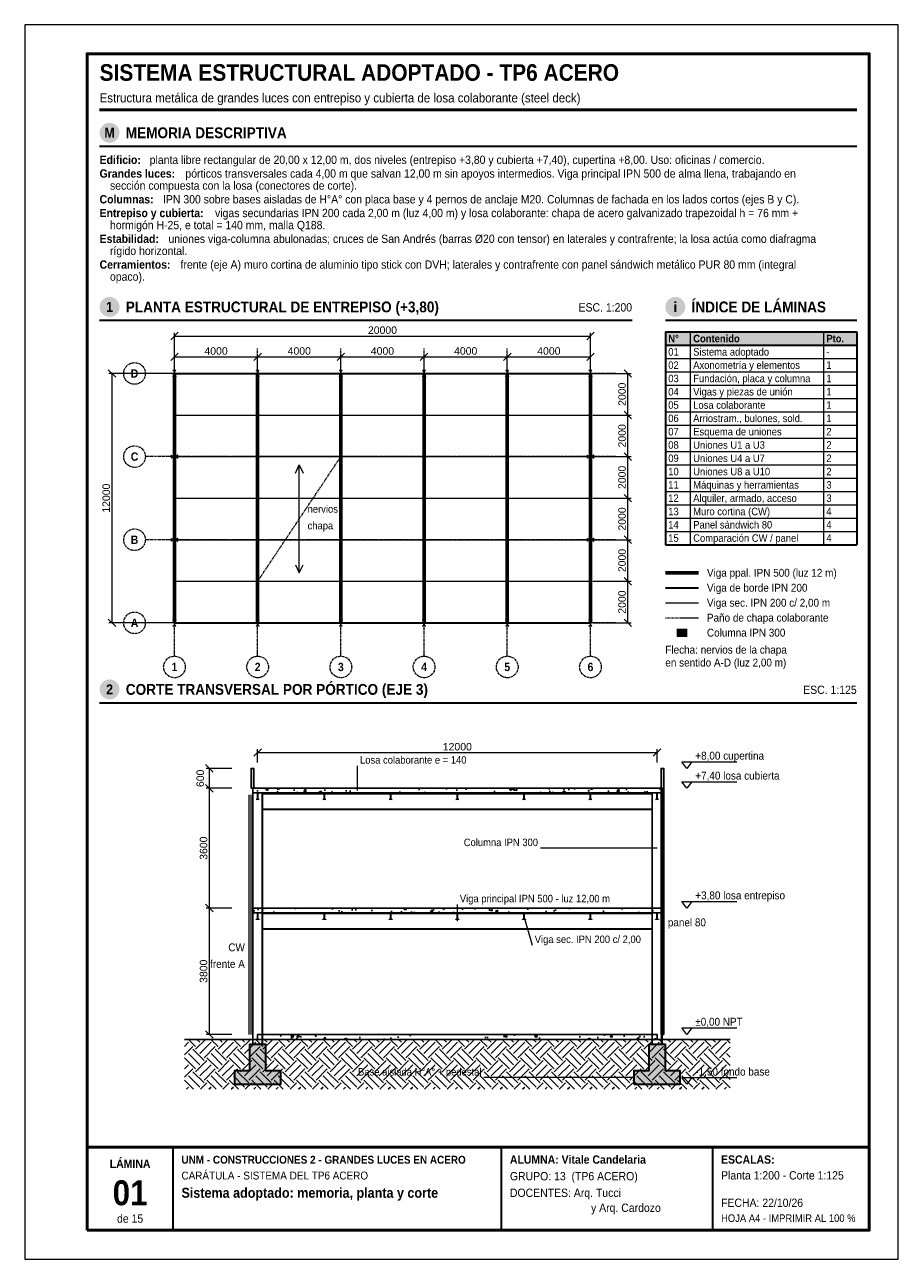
# Model space of a CAD drawing. Header units: millimetres. Extents: x 0 to 210, y 0 to 297.
import ezdxf
from ezdxf.enums import TextEntityAlignment as Align

# ---------------------------------------------------------------- set-up
doc = ezdxf.new("R2010")
doc.units = ezdxf.units.MM
doc.header["$LTSCALE"] = 0.35
doc.linetypes.add('CENTER2', pattern=[2.541, 1.587, -0.318, 0.318, -0.318])
doc.linetypes.add('DASHED2', pattern=[0.762, 0.635, -0.127])
for name, color, linetype in [('0-MARCO', 7, 'Continuous'), ('1-EJES', 1, 'CENTER2'), ('1-OCULTO', 8, 'DASHED2'), ('1-SECCION', 7, 'Continuous'), ('1-VISTA', 7, 'Continuous'), ('2-RAYADO', 8, 'Continuous'), ('3-COTAS', 7, 'Continuous'), ('3-REFS', 7, 'Continuous'), ('3-TABLAS', 7, 'Continuous'), ('3-TEXTOS', 7, 'Continuous'), ('3-TITULOS', 7, 'Continuous')]:
    doc.layers.add(name, color=color, linetype=linetype)
doc.styles.add('ARIAL', font='arial.ttf')
doc.styles.add('ARIAL-NEGRITA', font='arialbd.ttf')
doc.dimstyles.new('A4', dxfattribs={"dimtxt": 1.8, "dimasz": 1, "dimexe": 0.8, "dimexo": 0.6, "dimgap": 0.5, "dimtad": 1, "dimdec": 0, "dimtxsty": 'ARIAL', "dimtsz": 0.9, "dimcen": 2.5, "dimclrd": 7, "dimclre": 7, "dimclrt": 7, "dimazin": 3, "dimtfac": 1, "dimtmove": 0, "dimatfit": 3, "dimlwd": 13, "dimlwe": 13, "dimarcsym": 0})

msp = doc.modelspace()

# ---------------------------------------------------------------- hatches: boundary and pattern name
at = {"layer": '2-RAYADO', "true_color": 0x3c3c3c}
h = msp.add_hatch(color=250, dxfattribs=at)
h.dxf.hatch_style = 1
h.paths.add_polyline_path([(36.3125, 213.85), (36.3125, 213.788985), (36.027, 213.749015), (36.027, 212.450985), (36.3125, 212.411015), (36.3125, 212.35), (35.6875, 212.35), (35.6875, 212.411015), (35.973, 212.450985), (35.973, 213.749015), (35.6875, 213.788985), (35.6875, 213.85)])
h = msp.add_hatch(color=250, dxfattribs=at)
h.dxf.hatch_style = 1
h.paths.add_polyline_path([(56.3125, 213.85), (56.3125, 213.788985), (56.027, 213.749015), (56.027, 212.450985), (56.3125, 212.411015), (56.3125, 212.35), (55.6875, 212.35), (55.6875, 212.411015), (55.973, 212.450985), (55.973, 213.749015), (55.6875, 213.788985), (55.6875, 213.85)])
h = msp.add_hatch(color=250, dxfattribs=at)
h.dxf.hatch_style = 1
h.paths.add_polyline_path([(76.3125, 213.85), (76.3125, 213.788985), (76.027, 213.749015), (76.027, 212.450985), (76.3125, 212.411015), (76.3125, 212.35), (75.6875, 212.35), (75.6875, 212.411015), (75.973, 212.450985), (75.973, 213.749015), (75.6875, 213.788985), (75.6875, 213.85)])
h = msp.add_hatch(color=250, dxfattribs=at)
h.dxf.hatch_style = 1
h.paths.add_polyline_path([(96.3125, 213.85), (96.3125, 213.788985), (96.027, 213.749015), (96.027, 212.450985), (96.3125, 212.411015), (96.3125, 212.35), (95.6875, 212.35), (95.6875, 212.411015), (95.973, 212.450985), (95.973, 213.749015), (95.6875, 213.788985), (95.6875, 213.85)])
h = msp.add_hatch(color=250, dxfattribs=at)
h.dxf.hatch_style = 1
h.paths.add_polyline_path([(116.3125, 213.85), (116.3125, 213.788985), (116.027, 213.749015), (116.027, 212.450985), (116.3125, 212.411015), (116.3125, 212.35), (115.6875, 212.35), (115.6875, 212.411015), (115.973, 212.450985), (115.973, 213.749015), (115.6875, 213.788985), (115.6875, 213.85)])
h = msp.add_hatch(color=250, dxfattribs=at)
h.dxf.hatch_style = 1
h.paths.add_polyline_path([(136.3125, 213.85), (136.3125, 213.788985), (136.027, 213.749015), (136.027, 212.450985), (136.3125, 212.411015), (136.3125, 212.35), (135.6875, 212.35), (135.6875, 212.411015), (135.973, 212.450985), (135.973, 213.749015), (135.6875, 213.788985), (135.6875, 213.85)])
h = msp.add_hatch(color=250, dxfattribs=at)
h.dxf.hatch_style = 1
h.paths.add_polyline_path([(35.25, 193.4125), (35.311015, 193.4125), (35.350985, 193.127), (36.649015, 193.127), (36.688985, 193.4125), (36.75, 193.4125), (36.75, 192.7875), (36.688985, 192.7875), (36.649015, 193.073), (35.350985, 193.073), (35.311015, 192.7875), (35.25, 192.7875)])
h = msp.add_hatch(color=250, dxfattribs=at)
h.dxf.hatch_style = 1
h.paths.add_polyline_path([(135.25, 193.4125), (135.311015, 193.4125), (135.350985, 193.127), (136.649015, 193.127), (136.688985, 193.4125), (136.75, 193.4125), (136.75, 192.7875), (136.688985, 192.7875), (136.649015, 193.073), (135.350985, 193.073), (135.311015, 192.7875), (135.25, 192.7875)])
h = msp.add_hatch(color=250, dxfattribs=at)
h.dxf.hatch_style = 1
h.paths.add_polyline_path([(35.25, 173.4125), (35.311015, 173.4125), (35.350985, 173.127), (36.649015, 173.127), (36.688985, 173.4125), (36.75, 173.4125), (36.75, 172.7875), (36.688985, 172.7875), (36.649015, 173.073), (35.350985, 173.073), (35.311015, 172.7875), (35.25, 172.7875)])
h = msp.add_hatch(color=250, dxfattribs=at)
h.dxf.hatch_style = 1
h.paths.add_polyline_path([(135.25, 173.4125), (135.311015, 173.4125), (135.350985, 173.127), (136.649015, 173.127), (136.688985, 173.4125), (136.75, 173.4125), (136.75, 172.7875), (136.688985, 172.7875), (136.649015, 173.073), (135.350985, 173.073), (135.311015, 172.7875), (135.25, 172.7875)])
h = msp.add_hatch(color=250, dxfattribs=at)
h.dxf.hatch_style = 1
h.paths.add_polyline_path([(36.3125, 153.85), (36.3125, 153.788985), (36.027, 153.749015), (36.027, 152.450985), (36.3125, 152.411015), (36.3125, 152.35), (35.6875, 152.35), (35.6875, 152.411015), (35.973, 152.450985), (35.973, 153.749015), (35.6875, 153.788985), (35.6875, 153.85)])
h = msp.add_hatch(color=250, dxfattribs=at)
h.dxf.hatch_style = 1
h.paths.add_polyline_path([(56.3125, 153.85), (56.3125, 153.788985), (56.027, 153.749015), (56.027, 152.450985), (56.3125, 152.411015), (56.3125, 152.35), (55.6875, 152.35), (55.6875, 152.411015), (55.973, 152.450985), (55.973, 153.749015), (55.6875, 153.788985), (55.6875, 153.85)])
h = msp.add_hatch(color=250, dxfattribs=at)
h.dxf.hatch_style = 1
h.paths.add_polyline_path([(76.3125, 153.85), (76.3125, 153.788985), (76.027, 153.749015), (76.027, 152.450985), (76.3125, 152.411015), (76.3125, 152.35), (75.6875, 152.35), (75.6875, 152.411015), (75.973, 152.450985), (75.973, 153.749015), (75.6875, 153.788985), (75.6875, 153.85)])
h = msp.add_hatch(color=250, dxfattribs=at)
h.dxf.hatch_style = 1
h.paths.add_polyline_path([(96.3125, 153.85), (96.3125, 153.788985), (96.027, 153.749015), (96.027, 152.450985), (96.3125, 152.411015), (96.3125, 152.35), (95.6875, 152.35), (95.6875, 152.411015), (95.973, 152.450985), (95.973, 153.749015), (95.6875, 153.788985), (95.6875, 153.85)])
h = msp.add_hatch(color=250, dxfattribs=at)
h.dxf.hatch_style = 1
h.paths.add_polyline_path([(116.3125, 153.85), (116.3125, 153.788985), (116.027, 153.749015), (116.027, 152.450985), (116.3125, 152.411015), (116.3125, 152.35), (115.6875, 152.35), (115.6875, 152.411015), (115.973, 152.450985), (115.973, 153.749015), (115.6875, 153.788985), (115.6875, 153.85)])
h = msp.add_hatch(color=250, dxfattribs=at)
h.dxf.hatch_style = 1
h.paths.add_polyline_path([(136.3125, 153.85), (136.3125, 153.788985), (136.027, 153.749015), (136.027, 152.450985), (136.3125, 152.411015), (136.3125, 152.35), (135.6875, 152.35), (135.6875, 152.411015), (135.973, 152.450985), (135.973, 153.749015), (135.6875, 153.788985), (135.6875, 153.85)])
h = msp.add_hatch(color=250, dxfattribs=at)
h.dxf.hatch_style = 1
h.paths.add_polyline_path([(156.7, 149.7), (159.3, 149.7), (159.3, 151.7), (156.7, 151.7)])
at = {"layer": '2-RAYADO', "true_color": 0xd7d7d7}
h = msp.add_hatch(color=254, dxfattribs=at)
h.dxf.hatch_style = 1
h.paths.add_polyline_path([(54.4, 113.3), (55.04, 113.3), (55.04, 118.1), (54.4, 118.1)])
h = msp.add_hatch(color=254, dxfattribs=at)
h.dxf.hatch_style = 1
h.paths.add_polyline_path([(152.96, 113.3), (153.6, 113.3), (153.6, 118.1), (152.96, 118.1)])
at = {"layer": '2-RAYADO'}
h = msp.add_hatch(dxfattribs=at)
h.set_pattern_fill('AR-CONC', color=8, scale=0.035)
h.paths.add_polyline_path([(54.8, 112.18), (153.2, 112.18), (153.2, 113.3), (54.8, 113.3)])
at = {"layer": '2-RAYADO', "true_color": 0xd7d7d7}
h = msp.add_hatch(color=254, dxfattribs=at)
h.dxf.hatch_style = 1
h.paths.add_polyline_path([(152.96, 54.1), (153.6, 54.1), (153.6, 113.3), (152.96, 113.3)])
at = {"layer": '2-RAYADO', "true_color": 0x3c3c3c}
h = msp.add_hatch(color=250, dxfattribs=at)
h.dxf.hatch_style = 1
h.paths.add_polyline_path([(56.36, 112.18), (56.36, 112.1127), (56.03, 112.0665), (56.03, 110.6935), (56.36, 110.6473), (56.36, 110.58), (55.64, 110.58), (55.64, 110.6473), (55.97, 110.6935), (55.97, 112.0665), (55.64, 112.1127), (55.64, 112.18)])
h = msp.add_hatch(color=250, dxfattribs=at)
h.dxf.hatch_style = 1
h.paths.add_polyline_path([(72.36, 112.18), (72.36, 112.1127), (72.03, 112.0665), (72.03, 110.6935), (72.36, 110.6473), (72.36, 110.58), (71.64, 110.58), (71.64, 110.6473), (71.97, 110.6935), (71.97, 112.0665), (71.64, 112.1127), (71.64, 112.18)])
h = msp.add_hatch(color=250, dxfattribs=at)
h.dxf.hatch_style = 1
h.paths.add_polyline_path([(88.36, 112.18), (88.36, 112.1127), (88.03, 112.0665), (88.03, 110.6935), (88.36, 110.6473), (88.36, 110.58), (87.64, 110.58), (87.64, 110.6473), (87.97, 110.6935), (87.97, 112.0665), (87.64, 112.1127), (87.64, 112.18)])
h = msp.add_hatch(color=250, dxfattribs=at)
h.dxf.hatch_style = 1
h.paths.add_polyline_path([(104.36, 112.18), (104.36, 112.1127), (104.03, 112.0665), (104.03, 110.6935), (104.36, 110.6473), (104.36, 110.58), (103.64, 110.58), (103.64, 110.6473), (103.97, 110.6935), (103.97, 112.0665), (103.64, 112.1127), (103.64, 112.18)])
h = msp.add_hatch(color=250, dxfattribs=at)
h.dxf.hatch_style = 1
h.paths.add_polyline_path([(120.36, 112.18), (120.36, 112.1127), (120.03, 112.0665), (120.03, 110.6935), (120.36, 110.6473), (120.36, 110.58), (119.64, 110.58), (119.64, 110.6473), (119.97, 110.6935), (119.97, 112.0665), (119.64, 112.1127), (119.64, 112.18)])
h = msp.add_hatch(color=250, dxfattribs=at)
h.dxf.hatch_style = 1
h.paths.add_polyline_path([(136.36, 112.18), (136.36, 112.1127), (136.03, 112.0665), (136.03, 110.6935), (136.36, 110.6473), (136.36, 110.58), (135.64, 110.58), (135.64, 110.6473), (135.97, 110.6935), (135.97, 112.0665), (135.64, 112.1127), (135.64, 112.18)])
h = msp.add_hatch(color=250, dxfattribs=at)
h.dxf.hatch_style = 1
h.paths.add_polyline_path([(152.36, 112.18), (152.36, 112.1127), (152.03, 112.0665), (152.03, 110.6935), (152.36, 110.6473), (152.36, 110.58), (151.64, 110.58), (151.64, 110.6473), (151.97, 110.6935), (151.97, 112.0665), (151.64, 112.1127), (151.64, 112.18)])
at = {"layer": '2-RAYADO'}
h = msp.add_hatch(dxfattribs=at)
h.set_pattern_fill('AR-CONC', color=8, scale=0.035)
h.paths.add_polyline_path([(54.8, 83.38), (153.2, 83.38), (153.2, 84.5), (54.8, 84.5)])
at = {"layer": '2-RAYADO', "true_color": 0x3c3c3c}
h = msp.add_hatch(color=250, dxfattribs=at)
h.dxf.hatch_style = 1
h.paths.add_polyline_path([(56.36, 83.38), (56.36, 83.3127), (56.03, 83.2665), (56.03, 81.8935), (56.36, 81.8473), (56.36, 81.78), (55.64, 81.78), (55.64, 81.8473), (55.97, 81.8935), (55.97, 83.2665), (55.64, 83.3127), (55.64, 83.38)])
h = msp.add_hatch(color=250, dxfattribs=at)
h.dxf.hatch_style = 1
h.paths.add_polyline_path([(72.36, 83.38), (72.36, 83.3127), (72.03, 83.2665), (72.03, 81.8935), (72.36, 81.8473), (72.36, 81.78), (71.64, 81.78), (71.64, 81.8473), (71.97, 81.8935), (71.97, 83.2665), (71.64, 83.3127), (71.64, 83.38)])
h = msp.add_hatch(color=250, dxfattribs=at)
h.dxf.hatch_style = 1
h.paths.add_polyline_path([(88.36, 83.38), (88.36, 83.3127), (88.03, 83.2665), (88.03, 81.8935), (88.36, 81.8473), (88.36, 81.78), (87.64, 81.78), (87.64, 81.8473), (87.97, 81.8935), (87.97, 83.2665), (87.64, 83.3127), (87.64, 83.38)])
h = msp.add_hatch(color=250, dxfattribs=at)
h.dxf.hatch_style = 1
h.paths.add_polyline_path([(104.36, 83.38), (104.36, 83.3127), (104.03, 83.2665), (104.03, 81.8935), (104.36, 81.8473), (104.36, 81.78), (103.64, 81.78), (103.64, 81.8473), (103.97, 81.8935), (103.97, 83.2665), (103.64, 83.3127), (103.64, 83.38)])
h = msp.add_hatch(color=250, dxfattribs=at)
h.dxf.hatch_style = 1
h.paths.add_polyline_path([(120.36, 83.38), (120.36, 83.3127), (120.03, 83.2665), (120.03, 81.8935), (120.36, 81.8473), (120.36, 81.78), (119.64, 81.78), (119.64, 81.8473), (119.97, 81.8935), (119.97, 83.2665), (119.64, 83.3127), (119.64, 83.38)])
h = msp.add_hatch(color=250, dxfattribs=at)
h.dxf.hatch_style = 1
h.paths.add_polyline_path([(136.36, 83.38), (136.36, 83.3127), (136.03, 83.2665), (136.03, 81.8935), (136.36, 81.8473), (136.36, 81.78), (135.64, 81.78), (135.64, 81.8473), (135.97, 81.8935), (135.97, 83.2665), (135.64, 83.3127), (135.64, 83.38)])
h = msp.add_hatch(color=250, dxfattribs=at)
h.dxf.hatch_style = 1
h.paths.add_polyline_path([(152.36, 83.38), (152.36, 83.3127), (152.03, 83.2665), (152.03, 81.8935), (152.36, 81.8473), (152.36, 81.78), (151.64, 81.78), (151.64, 81.8473), (151.97, 81.8935), (151.97, 83.2665), (151.64, 83.3127), (151.64, 83.38)])
at = {"layer": '2-RAYADO'}
h = msp.add_hatch(dxfattribs=at)
h.set_pattern_fill('AR-CONC', color=8, scale=0.035)
h.paths.add_polyline_path([(56, 52.9), (152, 52.9), (152, 54.1), (56, 54.1)])
h = msp.add_hatch(dxfattribs=at)
h.set_pattern_fill('EARTH', color=8, scale=0.6, angle=45)
h.paths.add_polyline_path([(38.4, 52.9), (169.6, 52.9), (169.6, 40.9), (38.4, 40.9)])
at = {"layer": '2-RAYADO', "true_color": 0xd7d7d7}
h = msp.add_hatch(color=254, dxfattribs=at)
h.dxf.hatch_style = 1
h.paths.add_polyline_path([(50.4, 42.1), (61.6, 42.1), (61.6, 45.3), (58, 45.3), (58, 51.7), (54, 51.7), (54, 45.3), (50.4, 45.3)])
h = msp.add_hatch(color=254, dxfattribs=at)
h.dxf.hatch_style = 1
h.paths.add_polyline_path([(146.4, 42.1), (157.6, 42.1), (157.6, 45.3), (154, 45.3), (154, 51.7), (150, 51.7), (150, 45.3), (146.4, 45.3)])
at = {"layer": '3-TABLAS', "true_color": 0xe6e6e6}
h = msp.add_hatch(color=254, dxfattribs=at)
h.dxf.hatch_style = 1
h.paths.add_polyline_path([(154, 223.1), (200, 223.1), (200, 219.9), (154, 219.9)])
at = {"layer": '3-TITULOS'}
h = msp.add_hatch(color=7, dxfattribs=at)
h.dxf.hatch_style = 1
edge = h.paths.add_edge_path()
edge.add_arc((20.4, 271), 2.4, 0, 360)
h = msp.add_hatch(color=7, dxfattribs=at)
h.dxf.hatch_style = 1
edge = h.paths.add_edge_path()
edge.add_arc((20.4, 229.1), 2.4, 0, 360)
h = msp.add_hatch(color=7, dxfattribs=at)
h.dxf.hatch_style = 1
edge = h.paths.add_edge_path()
edge.add_arc((156.4, 229.1), 2.4, 0, 360)
h = msp.add_hatch(color=7, dxfattribs=at)
h.dxf.hatch_style = 1
edge = h.paths.add_edge_path()
edge.add_arc((20.4, 137.1), 2.4, 0, 360)

# ---------------------------------------------------------------- linework, layer by layer
at = {"layer": '0-MARCO', "color": 9, "lineweight": 0}
msp.add_lwpolyline([(0, 0), (210, 0), (210, 297), (0, 297)], close=True, dxfattribs=at)
at = {"layer": '0-MARCO', "lineweight": 50}
msp.add_lwpolyline([(15, 7), (203, 7), (203, 290), (15, 290)], close=True, dxfattribs=at)
msp.add_lwpolyline([(15, 27), (203, 27)], dxfattribs=at)
at = {"layer": '0-MARCO', "lineweight": 35}
for points in [[(35.68, 7), (35.68, 27)], [(114.64, 7), (114.64, 27)], [(165.4, 7), (165.4, 27)]]:
    msp.add_lwpolyline(points, dxfattribs=at)
at = {"layer": '1-EJES', "lineweight": 13}
for points in [[(36, 145.1), (36, 219.1)], [(56, 145.1), (56, 219.1)], [(76, 145.1), (76, 219.1)], [(96, 145.1), (96, 219.1)], [(116, 145.1), (116, 219.1)], [(136, 145.1), (136, 219.1)], [(142, 213.1), (29, 213.1)], [(142, 193.1), (29, 193.1)], [(142, 173.1), (29, 173.1)], [(142, 153.1), (29, 153.1)]]:
    msp.add_lwpolyline(points, dxfattribs=at)
at = {"layer": '1-EJES', "color": 7, "lineweight": 18}
for centre in [(26.4, 213.1), (26.4, 193.1), (26.4, 173.1), (26.4, 153.1), (36, 142.5), (56, 142.5), (76, 142.5), (96, 142.5), (116, 142.5), (136, 142.5)]:
    msp.add_circle(centre, 2.6, dxfattribs=at)
at = {"layer": '1-OCULTO', "lineweight": 13}
msp.add_lwpolyline([(56, 163.1), (76, 163.1), (76, 193.1), (56, 193.1)], close=True, dxfattribs=at)
for points in [[(56, 163.1), (76, 193.1)], [(154, 154.3), (162, 154.3)]]:
    msp.add_lwpolyline(points, dxfattribs=at)
at = {"layer": '1-SECCION', "lineweight": 25}
for points in [[(36.3125, 213.85), (36.3125, 213.788985), (36.027, 213.749015), (36.027, 212.450985), (36.3125, 212.411015), (36.3125, 212.35), (35.6875, 212.35), (35.6875, 212.411015), (35.973, 212.450985), (35.973, 213.749015), (35.6875, 213.788985), (35.6875, 213.85)], [(56.3125, 213.85), (56.3125, 213.788985), (56.027, 213.749015), (56.027, 212.450985), (56.3125, 212.411015), (56.3125, 212.35), (55.6875, 212.35), (55.6875, 212.411015), (55.973, 212.450985), (55.973, 213.749015), (55.6875, 213.788985), (55.6875, 213.85)], [(76.3125, 213.85), (76.3125, 213.788985), (76.027, 213.749015), (76.027, 212.450985), (76.3125, 212.411015), (76.3125, 212.35), (75.6875, 212.35), (75.6875, 212.411015), (75.973, 212.450985), (75.973, 213.749015), (75.6875, 213.788985), (75.6875, 213.85)], [(96.3125, 213.85), (96.3125, 213.788985), (96.027, 213.749015), (96.027, 212.450985), (96.3125, 212.411015), (96.3125, 212.35), (95.6875, 212.35), (95.6875, 212.411015), (95.973, 212.450985), (95.973, 213.749015), (95.6875, 213.788985), (95.6875, 213.85)], [(116.3125, 213.85), (116.3125, 213.788985), (116.027, 213.749015), (116.027, 212.450985), (116.3125, 212.411015), (116.3125, 212.35), (115.6875, 212.35), (115.6875, 212.411015), (115.973, 212.450985), (115.973, 213.749015), (115.6875, 213.788985), (115.6875, 213.85)], [(136.3125, 213.85), (136.3125, 213.788985), (136.027, 213.749015), (136.027, 212.450985), (136.3125, 212.411015), (136.3125, 212.35), (135.6875, 212.35), (135.6875, 212.411015), (135.973, 212.450985), (135.973, 213.749015), (135.6875, 213.788985), (135.6875, 213.85)], [(35.25, 193.4125), (35.311015, 193.4125), (35.350985, 193.127), (36.649015, 193.127), (36.688985, 193.4125), (36.75, 193.4125), (36.75, 192.7875), (36.688985, 192.7875), (36.649015, 193.073), (35.350985, 193.073), (35.311015, 192.7875), (35.25, 192.7875)], [(135.25, 193.4125), (135.311015, 193.4125), (135.350985, 193.127), (136.649015, 193.127), (136.688985, 193.4125), (136.75, 193.4125), (136.75, 192.7875), (136.688985, 192.7875), (136.649015, 193.073), (135.350985, 193.073), (135.311015, 192.7875), (135.25, 192.7875)], [(35.25, 173.4125), (35.311015, 173.4125), (35.350985, 173.127), (36.649015, 173.127), (36.688985, 173.4125), (36.75, 173.4125), (36.75, 172.7875), (36.688985, 172.7875), (36.649015, 173.073), (35.350985, 173.073), (35.311015, 172.7875), (35.25, 172.7875)], [(135.25, 173.4125), (135.311015, 173.4125), (135.350985, 173.127), (136.649015, 173.127), (136.688985, 173.4125), (136.75, 173.4125), (136.75, 172.7875), (136.688985, 172.7875), (136.649015, 173.073), (135.350985, 173.073), (135.311015, 172.7875), (135.25, 172.7875)], [(36.3125, 153.85), (36.3125, 153.788985), (36.027, 153.749015), (36.027, 152.450985), (36.3125, 152.411015), (36.3125, 152.35), (35.6875, 152.35), (35.6875, 152.411015), (35.973, 152.450985), (35.973, 153.749015), (35.6875, 153.788985), (35.6875, 153.85)], [(56.3125, 153.85), (56.3125, 153.788985), (56.027, 153.749015), (56.027, 152.450985), (56.3125, 152.411015), (56.3125, 152.35), (55.6875, 152.35), (55.6875, 152.411015), (55.973, 152.450985), (55.973, 153.749015), (55.6875, 153.788985), (55.6875, 153.85)], [(76.3125, 153.85), (76.3125, 153.788985), (76.027, 153.749015), (76.027, 152.450985), (76.3125, 152.411015), (76.3125, 152.35), (75.6875, 152.35), (75.6875, 152.411015), (75.973, 152.450985), (75.973, 153.749015), (75.6875, 153.788985), (75.6875, 153.85)], [(96.3125, 153.85), (96.3125, 153.788985), (96.027, 153.749015), (96.027, 152.450985), (96.3125, 152.411015), (96.3125, 152.35), (95.6875, 152.35), (95.6875, 152.411015), (95.973, 152.450985), (95.973, 153.749015), (95.6875, 153.788985), (95.6875, 153.85)], [(116.3125, 153.85), (116.3125, 153.788985), (116.027, 153.749015), (116.027, 152.450985), (116.3125, 152.411015), (116.3125, 152.35), (115.6875, 152.35), (115.6875, 152.411015), (115.973, 152.450985), (115.973, 153.749015), (115.6875, 153.788985), (115.6875, 153.85)], [(136.3125, 153.85), (136.3125, 153.788985), (136.027, 153.749015), (136.027, 152.450985), (136.3125, 152.411015), (136.3125, 152.35), (135.6875, 152.35), (135.6875, 152.411015), (135.973, 152.450985), (135.973, 153.749015), (135.6875, 153.788985), (135.6875, 153.85)], [(54.8, 112.18), (153.2, 112.18), (153.2, 113.3), (54.8, 113.3)], [(54.8, 83.38), (153.2, 83.38), (153.2, 84.5), (54.8, 84.5)], [(56, 52.9), (152, 52.9), (152, 54.1), (56, 54.1)]]:
    msp.add_lwpolyline(points, close=True, dxfattribs=at)
at = {"layer": '1-SECCION', "lineweight": 60}
for points in [[(36, 153.1), (36, 213.1)], [(56, 153.1), (56, 213.1)], [(76, 153.1), (76, 213.1)], [(96, 153.1), (96, 213.1)], [(116, 153.1), (116, 213.1)], [(136, 153.1), (136, 213.1)], [(154, 165.1), (162, 165.1)]]:
    msp.add_lwpolyline(points, dxfattribs=at)
at = {"layer": '1-SECCION', "lineweight": 18}
for points in [[(56.36, 112.18), (56.36, 112.1127), (56.03, 112.0665), (56.03, 110.6935), (56.36, 110.6473), (56.36, 110.58), (55.64, 110.58), (55.64, 110.6473), (55.97, 110.6935), (55.97, 112.0665), (55.64, 112.1127), (55.64, 112.18)], [(72.36, 112.18), (72.36, 112.1127), (72.03, 112.0665), (72.03, 110.6935), (72.36, 110.6473), (72.36, 110.58), (71.64, 110.58), (71.64, 110.6473), (71.97, 110.6935), (71.97, 112.0665), (71.64, 112.1127), (71.64, 112.18)], [(88.36, 112.18), (88.36, 112.1127), (88.03, 112.0665), (88.03, 110.6935), (88.36, 110.6473), (88.36, 110.58), (87.64, 110.58), (87.64, 110.6473), (87.97, 110.6935), (87.97, 112.0665), (87.64, 112.1127), (87.64, 112.18)], [(104.36, 112.18), (104.36, 112.1127), (104.03, 112.0665), (104.03, 110.6935), (104.36, 110.6473), (104.36, 110.58), (103.64, 110.58), (103.64, 110.6473), (103.97, 110.6935), (103.97, 112.0665), (103.64, 112.1127), (103.64, 112.18)], [(120.36, 112.18), (120.36, 112.1127), (120.03, 112.0665), (120.03, 110.6935), (120.36, 110.6473), (120.36, 110.58), (119.64, 110.58), (119.64, 110.6473), (119.97, 110.6935), (119.97, 112.0665), (119.64, 112.1127), (119.64, 112.18)], [(136.36, 112.18), (136.36, 112.1127), (136.03, 112.0665), (136.03, 110.6935), (136.36, 110.6473), (136.36, 110.58), (135.64, 110.58), (135.64, 110.6473), (135.97, 110.6935), (135.97, 112.0665), (135.64, 112.1127), (135.64, 112.18)], [(152.36, 112.18), (152.36, 112.1127), (152.03, 112.0665), (152.03, 110.6935), (152.36, 110.6473), (152.36, 110.58), (151.64, 110.58), (151.64, 110.6473), (151.97, 110.6935), (151.97, 112.0665), (151.64, 112.1127), (151.64, 112.18)], [(56.36, 83.38), (56.36, 83.3127), (56.03, 83.2665), (56.03, 81.8935), (56.36, 81.8473), (56.36, 81.78), (55.64, 81.78), (55.64, 81.8473), (55.97, 81.8935), (55.97, 83.2665), (55.64, 83.3127), (55.64, 83.38)], [(72.36, 83.38), (72.36, 83.3127), (72.03, 83.2665), (72.03, 81.8935), (72.36, 81.8473), (72.36, 81.78), (71.64, 81.78), (71.64, 81.8473), (71.97, 81.8935), (71.97, 83.2665), (71.64, 83.3127), (71.64, 83.38)], [(88.36, 83.38), (88.36, 83.3127), (88.03, 83.2665), (88.03, 81.8935), (88.36, 81.8473), (88.36, 81.78), (87.64, 81.78), (87.64, 81.8473), (87.97, 81.8935), (87.97, 83.2665), (87.64, 83.3127), (87.64, 83.38)], [(104.36, 83.38), (104.36, 83.3127), (104.03, 83.2665), (104.03, 81.8935), (104.36, 81.8473), (104.36, 81.78), (103.64, 81.78), (103.64, 81.8473), (103.97, 81.8935), (103.97, 83.2665), (103.64, 83.3127), (103.64, 83.38)], [(120.36, 83.38), (120.36, 83.3127), (120.03, 83.2665), (120.03, 81.8935), (120.36, 81.8473), (120.36, 81.78), (119.64, 81.78), (119.64, 81.8473), (119.97, 81.8935), (119.97, 83.2665), (119.64, 83.3127), (119.64, 83.38)], [(136.36, 83.38), (136.36, 83.3127), (136.03, 83.2665), (136.03, 81.8935), (136.36, 81.8473), (136.36, 81.78), (135.64, 81.78), (135.64, 81.8473), (135.97, 81.8935), (135.97, 83.2665), (135.64, 83.3127), (135.64, 83.38)], [(152.36, 83.38), (152.36, 83.3127), (152.03, 83.2665), (152.03, 81.8935), (152.36, 81.8473), (152.36, 81.78), (151.64, 81.78), (151.64, 81.8473), (151.97, 81.8935), (151.97, 83.2665), (151.64, 83.3127), (151.64, 83.38)]]:
    msp.add_lwpolyline(points, close=True, dxfattribs=at)
at = {"layer": '1-SECCION', "lineweight": 35}
for points in [[(50.4, 42.1), (61.6, 42.1), (61.6, 45.3), (58, 45.3), (58, 51.7), (54, 51.7), (54, 45.3), (50.4, 45.3)], [(146.4, 42.1), (157.6, 42.1), (157.6, 45.3), (154, 45.3), (154, 51.7), (150, 51.7), (150, 45.3), (146.4, 45.3)]]:
    msp.add_lwpolyline(points, close=True, dxfattribs=at)
at = {"layer": '1-VISTA', "lineweight": 35}
for points in [[(36, 213.1), (136, 213.1)], [(154, 161.5), (162, 161.5)], [(36, 153.1), (136, 153.1)]]:
    msp.add_lwpolyline(points, dxfattribs=at)
at = {"layer": '1-VISTA', "lineweight": 18}
for points in [[(36, 203.1), (136, 203.1)], [(36, 193.1), (136, 193.1)], [(36, 183.1), (136, 183.1)], [(36, 173.1), (136, 173.1)], [(36, 163.1), (136, 163.1)], [(154, 157.9), (162, 157.9)], [(53.92, 54.1), (53.92, 111.7)], [(54.4, 54.1), (54.4, 111.7)], [(54.9296, 51.7), (54.9296, 112.18)], [(57.0704, 51.7), (57.0704, 112.18)], [(57.2, 111.964), (150.8, 111.964)], [(150.9296, 51.7), (150.9296, 112.18)], [(153.0704, 51.7), (153.0704, 112.18)], [(57.2, 108.396), (150.8, 108.396)], [(57.2, 83.164), (150.8, 83.164)], [(57.2, 79.596), (150.8, 79.596)]]:
    msp.add_lwpolyline(points, dxfattribs=at)
at = {"layer": '1-VISTA', "lineweight": 25}
for points in [[(54.4, 113.3), (55.04, 113.3), (55.04, 118.1), (54.4, 118.1)], [(152.96, 113.3), (153.6, 113.3), (153.6, 118.1), (152.96, 118.1)], [(152.96, 54.1), (153.6, 54.1), (153.6, 113.3), (152.96, 113.3)], [(54.8, 51.7), (57.2, 51.7), (57.2, 112.18), (54.8, 112.18)], [(57.2, 108.18), (150.8, 108.18), (150.8, 112.18), (57.2, 112.18)], [(150.8, 51.7), (153.2, 51.7), (153.2, 112.18), (150.8, 112.18)], [(57.2, 79.38), (150.8, 79.38), (150.8, 83.38), (57.2, 83.38)]]:
    msp.add_lwpolyline(points, close=True, dxfattribs=at)
msp.add_lwpolyline([(38.4, 52.9), (169.6, 52.9)], dxfattribs=at)
at = {"layer": '3-COTAS', "lineweight": 18}
for points in [[(159.2, 118.1), (158, 119.7), (160.4, 119.7)], [(159.2, 113.3), (158, 114.9), (160.4, 114.9)], [(159.2, 84.5), (158, 86.1), (160.4, 86.1)], [(159.2, 54.1), (158, 55.7), (160.4, 55.7)], [(159.2, 42.1), (158, 43.7), (160.4, 43.7)]]:
    msp.add_lwpolyline(points, close=True, dxfattribs=at)
at = {"layer": '3-COTAS', "lineweight": 13}
for points in [[(158, 119.7), (171.2, 119.7)], [(158, 114.9), (171.2, 114.9)], [(158, 86.1), (171.2, 86.1)], [(158, 55.7), (171.2, 55.7)], [(158, 43.7), (171.2, 43.7)]]:
    msp.add_lwpolyline(points, dxfattribs=at)
at = {"layer": '3-REFS', "lineweight": 13}
for points in [[(80, 112.74), (80, 118.74)], [(152, 98.9), (124, 98.9)], [(104, 81.38), (104, 85.38)], [(120, 82.58), (122, 75.58)], [(146.4, 43.7), (110.4, 43.7)]]:
    msp.add_lwpolyline(points, dxfattribs=at)
at = {"layer": '3-TABLAS', "lineweight": 35}
for points in [[(154, 223.1), (200, 223.1)], [(154, 223.1), (154, 171.9)], [(200, 223.1), (200, 171.9)], [(154, 219.9), (200, 219.9)], [(154, 171.9), (200, 171.9)]]:
    msp.add_lwpolyline(points, dxfattribs=at)
at = {"layer": '3-TABLAS', "lineweight": 13}
for points in [[(160, 223.1), (160, 171.9)], [(192, 223.1), (192, 171.9)], [(154, 216.7), (200, 216.7)], [(154, 213.5), (200, 213.5)], [(154, 210.3), (200, 210.3)], [(154, 207.1), (200, 207.1)], [(154, 203.9), (200, 203.9)], [(154, 200.7), (200, 200.7)], [(154, 197.5), (200, 197.5)], [(154, 194.3), (200, 194.3)], [(154, 191.1), (200, 191.1)], [(154, 187.9), (200, 187.9)], [(154, 184.7), (200, 184.7)], [(154, 181.5), (200, 181.5)], [(154, 178.3), (200, 178.3)], [(154, 175.1), (200, 175.1)]]:
    msp.add_lwpolyline(points, dxfattribs=at)
at = {"layer": '3-TEXTOS', "lineweight": 18}
for points in [[(65.1, 189.1), (66, 191.1), (66.9, 189.1)], [(66, 165.1), (66, 191.1)], [(65.1, 167.1), (66, 165.1), (66.9, 167.1)]]:
    msp.add_lwpolyline(points, dxfattribs=at)
at = {"layer": '3-TITULOS', "lineweight": 50}
msp.add_lwpolyline([(18, 276.5), (200, 276.5)], dxfattribs=at)
at = {"layer": '3-TITULOS', "lineweight": 35}
for points in [[(18, 267.8), (200, 267.8)], [(18, 225.9), (146, 225.9)], [(154, 225.9), (200, 225.9)], [(18, 133.9), (200, 133.9)]]:
    msp.add_lwpolyline(points, dxfattribs=at)

# ---------------------------------------------------------------- texts
at = {"layer": '1-EJES', "color": 7, "style": 'ARIAL-NEGRITA', "width": 0.9}
for s, p in [('D', (26.4, 213.1)), ('C', (26.4, 193.1)), ('B', (26.4, 173.1)), ('A', (26.4, 153.1)), ('1', (36, 142.5)), ('2', (56, 142.5)), ('3', (76, 142.5)), ('4', (96, 142.5)), ('5', (116, 142.5)), ('6', (136, 142.5))]:
    msp.add_text(s, height=2, dxfattribs=at).set_placement(p, align=Align.MIDDLE_CENTER)
at = {"layer": '3-COTAS', "style": 'ARIAL', "width": 0.9}
for s, p in [('+8,00 cupertina', (161.2, 120.2)), ('+7,40 losa cubierta', (161.2, 115.4)), ('+3,80 losa entrepiso', (161.2, 86.6)), ('±0,00 NPT', (161.2, 56.2)), ('-1,50 fondo base', (161.2, 44.2))]:
    msp.add_text(s, height=1.9, dxfattribs=at).set_placement(p)
at = {"layer": '3-TABLAS', "width": 0.9}
for s, style, p in [('N°', 'ARIAL-NEGRITA', (154.7, 220.6)), ('Contenido', 'ARIAL-NEGRITA', (160.7, 220.6)), ('Pto.', 'ARIAL-NEGRITA', (192.7, 220.6)), ('01', 'ARIAL', (154.7, 217.4)), ('Sistema adoptado', 'ARIAL', (160.7, 217.4)), ('-', 'ARIAL', (192.7, 217.4)), ('02', 'ARIAL', (154.7, 214.2)), ('Axonometría y elementos', 'ARIAL', (160.7, 214.2)), ('1', 'ARIAL', (192.7, 214.2)), ('03', 'ARIAL', (154.7, 211)), ('Fundación, placa y columna', 'ARIAL', (160.7, 211)), ('1', 'ARIAL', (192.7, 211)), ('04', 'ARIAL', (154.7, 207.8)), ('Vigas y piezas de unión', 'ARIAL', (160.7, 207.8)), ('1', 'ARIAL', (192.7, 207.8)), ('05', 'ARIAL', (154.7, 204.6)), ('Losa colaborante', 'ARIAL', (160.7, 204.6)), ('1', 'ARIAL', (192.7, 204.6)), ('06', 'ARIAL', (154.7, 201.4)), ('Arriostram., bulones, sold.', 'ARIAL', (160.7, 201.4)), ('1', 'ARIAL', (192.7, 201.4)), ('07', 'ARIAL', (154.7, 198.2)), ('Esquema de uniones', 'ARIAL', (160.7, 198.2)), ('2', 'ARIAL', (192.7, 198.2)), ('08', 'ARIAL', (154.7, 195)), ('Uniones U1 a U3', 'ARIAL', (160.7, 195)), ('2', 'ARIAL', (192.7, 195)), ('09', 'ARIAL', (154.7, 191.8)), ('Uniones U4 a U7', 'ARIAL', (160.7, 191.8)), ('2', 'ARIAL', (192.7, 191.8)), ('10', 'ARIAL', (154.7, 188.6)), ('Uniones U8 a U10', 'ARIAL', (160.7, 188.6)), ('2', 'ARIAL', (192.7, 188.6)), ('11', 'ARIAL', (154.7, 185.4)), ('Máquinas y herramientas', 'ARIAL', (160.7, 185.4)), ('3', 'ARIAL', (192.7, 185.4)), ('Alquiler, armado, acceso', 'ARIAL', (160.7, 182.2)), ('12', 'ARIAL', (154.7, 182.2)), ('3', 'ARIAL', (192.7, 182.2)), ('13', 'ARIAL', (154.7, 179)), ('Muro cortina (CW)', 'ARIAL', (160.7, 179)), ('4', 'ARIAL', (192.7, 179)), ('14', 'ARIAL', (154.7, 175.8)), ('Panel sándwich 80', 'ARIAL', (160.7, 175.8)), ('4', 'ARIAL', (192.7, 175.8)), ('15', 'ARIAL', (154.7, 172.6)), ('Comparación CW / panel', 'ARIAL', (160.7, 172.6)), ('4', 'ARIAL', (192.7, 172.6))]:
    msp.add_text(s, height=1.8, dxfattribs=dict(at, style=style)).set_placement(p)
at = {"layer": '3-TEXTOS', "width": 0.9}
for s, height, style, p in [('Edificio: ', 2, 'ARIAL-NEGRITA', (18, 263.5)), ('planta libre rectangular de 20,00 x 12,00 m, dos niveles (entrepiso +3,80 y cubierta +7,40), cupertina +8,00. Uso: oficinas / comercio.', 2, 'ARIAL', (30.046558, 263.5)), ('Grandes luces: ', 2, 'ARIAL-NEGRITA', (18, 260.2)), ('pórticos transversales cada 4,00 m que salvan 12,00 m sin apoyos intermedios. Viga principal IPN 500 de alma llena, trabajando en', 2, 'ARIAL', (38.630092, 260.2)), ('sección compuesta con la losa (conectores de corte).', 2, 'ARIAL', (20.5, 257.3)), ('Columnas: ', 2, 'ARIAL-NEGRITA', (18, 254)), ('IPN 300 sobre bases aisladas de H°A° con placa base y 4 pernos de anclaje M20. Columnas de fachada en los lados cortos (ejes B y C).', 2, 'ARIAL', (33.245422, 254)), ('Entrepiso y cubierta: ', 2, 'ARIAL-NEGRITA', (18, 250.7)), ('vigas secundarias IPN 200 cada 2,00 m (luz 4,00 m) y losa colaborante: chapa de acero galvanizado trapezoidal h = 76 mm +', 2, 'ARIAL', (45.750887, 250.7)), ('hormigón H-25, e total = 140 mm, malla Q188.', 2, 'ARIAL', (20.5, 247.8)), ('Estabilidad: ', 2, 'ARIAL-NEGRITA', (18, 244.5)), ('uniones viga-columna abulonadas; cruces de San Andrés (barras Ø20 con tensor) en laterales y contrafrente; la losa actúa como diafragma', 2, 'ARIAL', (34.554862, 244.5)), ('rígido horizontal.', 2, 'ARIAL', (20.5, 241.6)), ('frente (eje A) muro cortina de aluminio tipo stick con DVH; laterales y contrafrente con panel sándwich metálico PUR 80 mm (integral', 2, 'ARIAL', (37.465011, 238.3)), ('Cerramientos: ', 2, 'ARIAL-NEGRITA', (18, 238.3)), ('opaco).', 2, 'ARIAL', (20.5, 235.4)), ('nervios', 1.8, 'ARIAL', (68, 179.6)), ('chapa', 1.8, 'ARIAL', (68, 175.6)), ('Viga ppal. IPN 500 (luz 12 m)', 1.9, 'ARIAL', (164, 164.2)), ('Viga de borde IPN 200', 1.9, 'ARIAL', (164, 160.6)), ('Viga sec. IPN 200 c/ 2,00 m', 1.9, 'ARIAL', (164, 157)), ('Paño de chapa colaborante', 1.9, 'ARIAL', (164, 153.4)), ('Columna IPN 300', 1.9, 'ARIAL', (164, 149.8)), ('Flecha: nervios de la chapa', 1.9, 'ARIAL', (154, 145.7)), ('en sentido A-D (luz 2,00 m)', 1.9, 'ARIAL', (154, 142.6)), ('Losa colaborante e = 140', 1.8, 'ARIAL', (80.6, 119.24)), ('Viga principal IPN 500 - luz 12,00 m', 1.8, 'ARIAL', (104.6, 85.88)), ('panel 80', 1.9, 'ARIAL', (154.6, 80.1)), ('Viga sec. IPN 200 c/ 2,00', 1.8, 'ARIAL', (122.6, 76.08)), ('UNM - CONSTRUCCIONES 2 - GRANDES LUCES EN ACERO', 1.9, 'ARIAL-NEGRITA', (37.68, 23)), ('ALUMNA: Vitale Candelaria', 2, 'ARIAL-NEGRITA', (116.64, 23)), ('ESCALAS:', 2, 'ARIAL-NEGRITA', (167.4, 23)), ('CARÁTULA - SISTEMA DEL TP6 ACERO', 1.9, 'ARIAL', (37.68, 19.2)), ('GRUPO: 13  (TP6 ACERO)', 2, 'ARIAL', (116.64, 19)), ('Planta 1:200 - Corte 1:125', 2, 'ARIAL', (167.4, 19.2)), ('Sistema adoptado: memoria, planta y corte', 2.4, 'ARIAL-NEGRITA', (37.68, 14.8)), ('DOCENTES: Arq. Tucci', 2, 'ARIAL', (116.64, 15)), ('y Arq. Cardozo', 2, 'ARIAL', (136.14, 11.4)), ('FECHA: 22/10/26', 2, 'ARIAL', (167.4, 12.6)), ('HOJA A4 - IMPRIMIR AL 100 %', 1.8, 'ARIAL', (167.4, 9))]:
    msp.add_text(s, height=height, dxfattribs=dict(at, style=style)).set_placement(p)
at = {"layer": '3-TEXTOS', "style": 'ARIAL', "width": 0.9}
for s, height, p in [('Columna IPN 300', 1.8, (123.4, 99.4)), ('CW', 1.9, (52.92, 74.1)), ('frente A', 1.9, (52.92, 70.1)), ('Base aislada H°A° + pedestal', 1.8, (109.8, 44.2))]:
    msp.add_text(s, height=height, dxfattribs=at).set_placement(p, align=Align.RIGHT)
at = {"layer": '3-TITULOS', "width": 0.9}
for s, height, style, p in [('SISTEMA ESTRUCTURAL ADOPTADO - TP6 ACERO', 4, 'ARIAL-NEGRITA', (18, 283.5)), ('Estructura metálica de grandes luces con entrepiso y cubierta de losa colaborante (steel deck)', 2.2, 'ARIAL', (18, 278.3))]:
    msp.add_text(s, height=height, dxfattribs=dict(at, style=style)).set_placement(p)
at = {"layer": '3-TITULOS', "color": 7, "true_color": 0xffffff, "style": 'ARIAL-NEGRITA', "width": 0.9}
for s, p in [('M', (20.4, 271)), ('1', (20.4, 229.1)), ('i', (156.4, 229.1)), ('2', (20.4, 137.1))]:
    msp.add_text(s, height=2.4, dxfattribs=at).set_placement(p, align=Align.MIDDLE_CENTER)
at = {"layer": '3-TITULOS', "style": 'ARIAL-NEGRITA', "width": 0.9}
for s, p in [('MEMORIA DESCRIPTIVA', (24.3, 271)), ('PLANTA ESTRUCTURAL DE ENTREPISO (+3,80)', (24.3, 229.1)), ('ÍNDICE DE LÁMINAS', (160.3, 229.1)), ('CORTE TRANSVERSAL POR PÓRTICO (EJE 3)', (24.3, 137.1))]:
    msp.add_text(s, height=2.6, dxfattribs=at).set_placement(p, align=Align.MIDDLE_LEFT)
at = {"layer": '3-TITULOS', "style": 'ARIAL', "width": 0.9}
for s, p in [('ESC. 1:200', (146, 229)), ('ESC. 1:125', (200, 137))]:
    msp.add_text(s, height=2, dxfattribs=at).set_placement(p, align=Align.MIDDLE_RIGHT)
at = {"layer": '3-TITULOS', "width": 0.9}
for s, height, style, p in [('LÁMINA', 2, 'ARIAL-NEGRITA', (25.34, 23)), ('01', 6, 'ARIAL-NEGRITA', (25.34, 16)), ('de 15', 2, 'ARIAL', (25.34, 9.8))]:
    msp.add_text(s, height=height, dxfattribs=dict(at, style=style)).set_placement(p, align=Align.MIDDLE_CENTER)

# ---------------------------------------------------------------- dimensions: what is measured, and where the dimension line sits
at = {"layer": '3-COTAS'}
for base, p1, p2, override in [((36, 222.1), (36, 213.1), (136, 213.1), {"dimlfac": 200}), ((36, 217.1), (36, 213.1), (56, 213.1), {"dimlfac": 200}), ((56, 217.1), (56, 213.1), (76, 213.1), {"dimlfac": 200}), ((76, 217.1), (76, 213.1), (96, 213.1), {"dimlfac": 200}), ((96, 217.1), (96, 213.1), (116, 213.1), {"dimlfac": 200}), ((116, 217.1), (116, 213.1), (136, 213.1), {"dimlfac": 200}), ((56, 121.9), (56, 118.9), (152, 118.9), {"dimlfac": 125})]:
    msp.add_linear_dim(base=base, p1=p1, p2=p2, dimstyle='A4', override=override, dxfattribs=at).render()
for base, p1, p2, override in [((21, 153.1), (36, 153.1), (36, 213.1), {"dimlfac": 200}), ((145, 203.1), (136, 203.1), (136, 213.1), {"dimlfac": 200}), ((145, 193.1), (136, 193.1), (136, 203.1), {"dimlfac": 200}), ((145, 183.1), (136, 183.1), (136, 193.1), {"dimlfac": 200}), ((145, 173.1), (136, 173.1), (136, 183.1), {"dimlfac": 200}), ((145, 163.1), (136, 163.1), (136, 173.1), {"dimlfac": 200}), ((145, 153.1), (136, 153.1), (136, 163.1), {"dimlfac": 200}), ((44.4, 113.3), (50.4, 113.3), (50.4, 118.1), {"dimlfac": 125}), ((44.4, 84.5), (50.4, 84.5), (50.4, 113.3), {"dimlfac": 125}), ((44.4, 54.1), (50.4, 54.1), (50.4, 84.5), {"dimlfac": 125})]:
    msp.add_linear_dim(base=base, p1=p1, p2=p2, angle=90, dimstyle='A4', override=override, dxfattribs=at).render()

doc.saveas('drawing.dxf')
